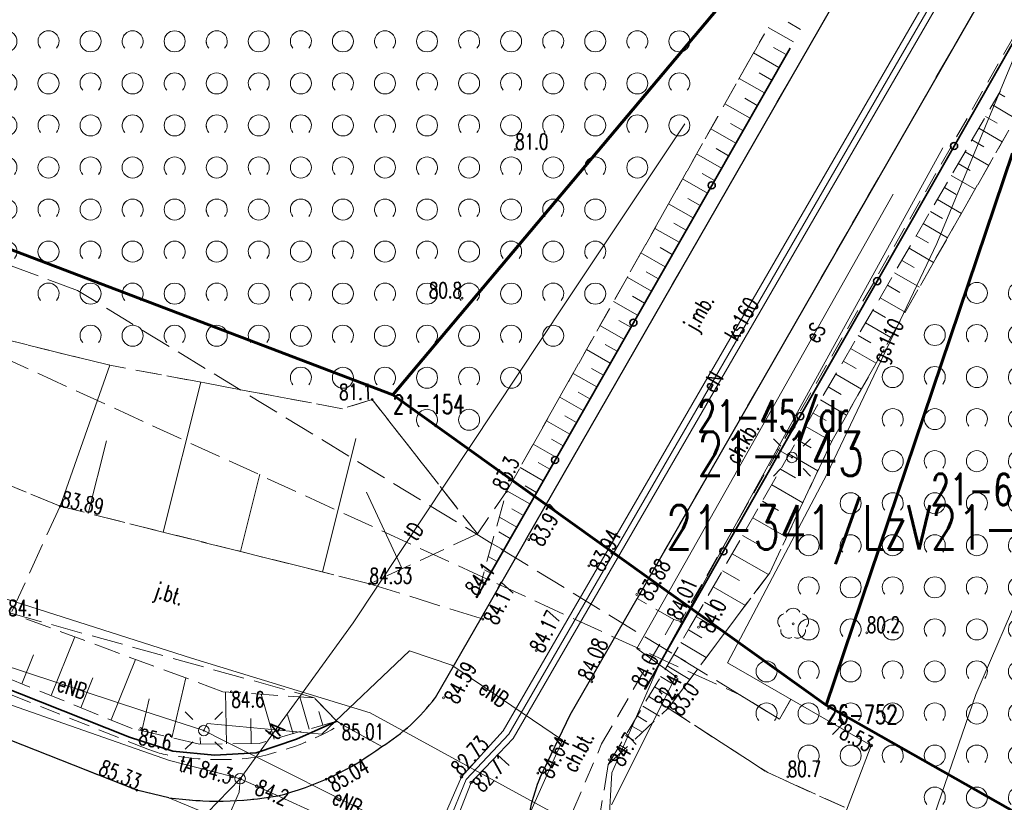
# Model space of a CAD drawing. Header units: metres. Extents: x 7505752 to 7507120, y 5839999 to 5840598.
# Tile 26 of 35: x 7506577 to 7506624, y 5840235 to 5840273. Entities that reach past the tile are written whole.
import ezdxf
from ezdxf.enums import TextEntityAlignment as Align

# ---------------------------------------------------------------- set-up
doc = ezdxf.new("R2010")
doc.units = ezdxf.units.M
doc.header["$MEASUREMENT"] = 0
for name, pattern in [('2_1', [0]), ('2_14', [1, -1]), ('2_OTKC', [1.5, 1, -0.5]), ('2_OTKJ', [2, 1.5, -0.5]), ('2_OTKK', [0]), ('2_OTRK', [1.75, 1.25, -0.5]), ('2_OTRKG', [1.75, 1.25, -0.5]), ('2_OTZK', [1.5, 1, -0.5]), ('4_SUEP_A', [0]), ('4_SUGP', [0]), ('4_SUKP', [0]), ('4_SUPP_P', [2, 1.5, -0.5]), ('4_SUTP_A', [0]), ('4_SUWP', [0]), ('GDE', [0]), ('GUK', [2, 1.5, -0.5]), ('GUZ', [1, 0.5, -0.5])]:
    doc.linetypes.add(name, pattern=pattern)
doc.layers.get('0').update_dxf_attribs({"color": 250, "linetype": 'CONTINUOUS', "lineweight": 100})
for name, color, linetype, lineweight in [('Dzialki', 7, 'GDE', 18), ('Numery_dzialek', 7, 'CONTINUOUS', 20), ('Numery_punktow', 7, 'CONTINUOUS', 9), ('OTK_E_T_0', 7, 'CONTINUOUS', 0), ('OTK_E_T_1', 7, 'CONTINUOUS', 0), ('OTK_L_0', 7, '2_OTKJ', 18), ('OTK_L_1', 7, '2_OTKK', 25), ('OTK_L_2', 7, '2_OTKC', 18), ('OTO_L_0', 7, 'CONTINUOUS', 35), ('OTR_L_1', 7, '2_OTRK', 18), ('OTR_T_0', 7, 'CONTINUOUS', 18), ('OTR_T_1', 7, 'CONTINUOUS', 18), ('OTZ_L_1', 7, '2_OTZK', 18), ('Punkty', 7, 'CONTINUOUS', 18), ('SUE_T_3', 7, 'CONTINUOUS', 18), ('SUEP_E_T_0', 1, 'CONTINUOUS', 0), ('SUEP_L_0', 1, '4_SUEP_A', 18), ('SUER_T_0', 1, 'CONTINUOUS', 18), ('SUP_T_0', 7, 'CONTINUOUS', 18), ('SUWP_L_0', 5, '4_SUWP', 18)]:
    doc.layers.add(name, color=color, linetype=linetype, lineweight=lineweight)
for name, color, linetype, lineweight, true_color in [('Kontury', 7, 'GUK', 18, 0x008000), ('Numery_konturow', 7, 'CONTINUOUS', 20, 0x008000), ('Numery_uzytkow', 7, 'CONTINUOUS', 15, 0x008000), ('OTZ_T_0', 7, 'CONTINUOUS', 18, 0x008000), ('P_SUGP_L_0', 7, '4_SUPP_P', 18, 0xbfbf00), ('SUGP_E_T_0', 7, 'CONTINUOUS', 0, 0xbfbf00), ('SUGP_L_0', 7, '4_SUGP', 18, 0xbfbf00), ('SUGR_T_0', 7, 'CONTINUOUS', 18, 0xbfbf00), ('SUKP_E_T_0', 7, 'CONTINUOUS', 0, 0x803300), ('SUKP_L_0', 7, '4_SUKP', 18, 0x803300), ('SUKR_T_0', 7, 'CONTINUOUS', 18, 0x803300), ('SUTP_E_T_0', 7, 'CONTINUOUS', 0, 0xff9100), ('SUTP_L_0', 7, '4_SUTP_A', 18, 0xff9100), ('SUTR_T_0', 7, 'CONTINUOUS', 18, 0xff9100), ('Uzytki', 7, 'GUZ', 18, 0x008000)]:
    doc.layers.add(name, color=color, linetype=linetype, lineweight=lineweight, true_color=true_color)
doc.styles.get("Standard").update_dxf_attribs({"font": 'Simplex.SHX', "width": 0.75})

# ---------------------------------------------------------------- blocks, each defined once
blk = doc.blocks.new('GRO')
at = {"linetype": 'Continuous'}
blk.add_circle((0, 0), 0.045, dxfattribs=at)
blk = doc.blocks.new('2_OTRN')
at = {"linetype": 'Continuous'}
blk.add_circle((0, 0), 0.045, dxfattribs=at)
blk = doc.blocks.new('2_OTRS')
at = {"linetype": 'Continuous'}
blk.add_circle((0, 0), 0.045, dxfattribs=at)
blk = doc.blocks.new('2_OTZK')
at = {"linetype": 'Continuous'}
for centre in [(-1, 1), (1, -1)]:
    blk.add_circle(centre, 0.5, dxfattribs=at)
for centre, start, end in [((1, 1), 318.5904, 221.4096), ((-1, -1), 318.7031, 221.2969)]:
    blk.add_arc(centre, 0.5, start, end, dxfattribs=at)
blk = doc.blocks.new('2_OTZL')
at = {"linetype": 'Continuous'}
blk.add_circle((0, 0), 0.045, dxfattribs=at)
for centre, start, end in [((-0.357, 0.116), 102.1445, 221.86), ((0, 0.375), 30.1401, 149.8599), ((0.357, 0.116), 318.14, 77.8555), ((-0.22, -0.303), 174.1482, 293.8542), ((0.22, -0.303), 246.1458, 5.8518)]:
    blk.add_arc(centre, 0.375, start, end, dxfattribs=at)
blk = doc.blocks.new('4_SUEO_W')
at = {"linetype": 'Continuous'}
for p, q in [((-0.53035, 0.53035), (-0.8839, 0.8839)), ((0.53035, 0.53035), (0.8839, 0.8839)), ((-0.53035, -0.53035), (-0.8839, -0.8839)), ((0.53035, -0.53035), (0.8839, -0.8839))]:
    blk.add_line(p, q, dxfattribs=at)
blk.add_circle((0, 0), 0.025, dxfattribs=at)
blk = doc.blocks.new('4_SUPP')
at = {"linetype": 'Continuous'}
blk.add_circle((0, 0), 0.25, dxfattribs=at)
blk = doc.blocks.new('4_SUPS')
at = {"linetype": 'Continuous'}
blk.add_circle((0, 0), 0.0625, dxfattribs=at)
blk = doc.blocks.new('4_SUPK')
at = {"linetype": 'Continuous'}
blk.add_circle((0, 0), 0.25, dxfattribs=at)

msp = doc.modelspace()

# ---------------------------------------------------------------- linework, layer by layer
at = {"layer": 'Dzialki', "color": 3, "lineweight": 60}
for p, q in [((7506504.17, 5840289.22), (7506594.55, 5840254.82)), ((7506594.55, 5840254.82), (7506610.79, 5840274.15)), ((7506615.15, 5840240.07), (7506624.01, 5840266.32)), ((7506615.15, 5840240.07), (7506594.55, 5840254.82)), ((7506642.64, 5840224.47), (7506615.15, 5840240.07))]:
    msp.add_line(p, q, dxfattribs=at)
at = {"layer": 'Kontury'}
for p, q in [((7506504.17, 5840289.22), (7506594.55, 5840254.82)), ((7506594.55, 5840254.82), (7506610.79, 5840274.15)), ((7506624.01, 5840266.32), (7506615.15, 5840240.07)), ((7506615.15, 5840240.07), (7506642.64, 5840224.47))]:
    msp.add_line(p, q, dxfattribs=at)
at = {"layer": 'OTK_L_0', "linetype": '2_OTKJ'}
for p, q in [((7506600.864, 5840247.924), (7506628.698, 5840296.415)), ((7506634.057, 5840293.762), (7506606.164, 5840245.14)), ((7506578.72, 5840249.52), (7506563.855, 5840255.698)), ((7506578.72, 5840249.52), (7506576.385, 5840244.433)), ((7506593.438, 5840245.832), (7506578.72, 5840249.52)), ((7506600.864, 5840247.924), (7506598.724, 5840244.192)), ((7506593.438, 5840245.832), (7506598.724, 5840244.192)), ((7506602.972, 5840239.607), (7506606.164, 5840245.14)), ((7506576.385, 5840244.433), (7506590.815, 5840240.413)), ((7506598.724, 5840244.192), (7506596.556, 5840240.412)), ((7506591.873, 5840239.3), (7506590.815, 5840240.413)), ((7506582.365, 5840236.023), (7506573.328, 5840239.591)), ((7506601.533, 5840236.586), (7506602.972, 5840239.607)), ((7506591.873, 5840239.3), (7506592.104, 5840239.161)), ((7506594.022, 5840238.094), (7506592.104, 5840239.161)), ((7506583.887, 5840235.664), (7506582.365, 5840236.023))]:
    msp.add_line(p, q, dxfattribs=at)
at = {"layer": 'OTK_L_0', "linetype": '2_14'}
msp.add_line((7506583.887, 5840235.664), (7506603.046, 5840227.705), dxfattribs=at)
at = {"layer": 'OTK_L_0', "linetype": '2_OTKJ'}
for centre, radius, start, end in [((7506589.115, 5840246.002), 9.306, 301.816, 323.0818), ((7506585.65, 5840249.377), 14.049, 284.0778, 306.5759), ((7506609.738, 5840233.202), 8.875, 157.583, 191.1076), ((7506586.207, 5840252.009), 16.509, 261.9227, 279.9779)]:
    msp.add_arc(centre, radius, start, end, dxfattribs=at)
at = {"layer": 'OTK_L_1', "linetype": '2_OTKK'}
for p, q in [((7506600.864, 5840247.924), (7506628.698, 5840296.415)), ((7506634.057, 5840293.762), (7506606.164, 5840245.14)), ((7506600.864, 5840247.924), (7506598.724, 5840244.192)), ((7506602.972, 5840239.607), (7506606.164, 5840245.14)), ((7506598.724, 5840244.192), (7506596.556, 5840240.412)), ((7506582.365, 5840236.023), (7506573.328, 5840239.591)), ((7506601.533, 5840236.586), (7506602.972, 5840239.607)), ((7506583.887, 5840235.664), (7506582.365, 5840236.023))]:
    msp.add_line(p, q, dxfattribs=at)
for centre, radius, start, end in [((7506589.115, 5840246.002), 9.306, 301.816, 323.0818), ((7506585.65, 5840249.377), 14.049, 284.0778, 306.5759), ((7506609.738, 5840233.202), 8.875, 157.583, 191.1076), ((7506586.207, 5840252.009), 16.509, 261.9227, 279.9779)]:
    msp.add_arc(centre, radius, start, end, dxfattribs=at)
at = {"layer": 'OTK_L_2', "linetype": '2_OTKC'}
for p, q in [((7506634.057, 5840293.762), (7506606.164, 5840245.14)), ((7506635.95, 5840292.726), (7506608.232, 5840244.044)), ((7506602.972, 5840239.607), (7506606.164, 5840245.14)), ((7506607.911, 5840244.132), (7506606.164, 5840245.14)), ((7506604.472, 5840238.217), (7506607.911, 5840244.132)), ((7506607.911, 5840244.132), (7506608.232, 5840244.044)), ((7506582.891, 5840237.967), (7506574.797, 5840241.192)), ((7506582.365, 5840236.023), (7506573.328, 5840239.591)), ((7506601.533, 5840236.586), (7506602.972, 5840239.607)), ((7506594.022, 5840238.094), (7506592.104, 5840239.161)), ((7506603.104, 5840235.027), (7506604.472, 5840238.217)), ((7506583.887, 5840235.664), (7506582.365, 5840236.023))]:
    msp.add_line(p, q, dxfattribs=at)
for centre, radius, start, end in [((7506585.453, 5840250.289), 12.963, 281.4403, 300.8668), ((7506585.65, 5840249.377), 14.049, 284.0778, 306.5759), ((7506584.808, 5840242.788), 5.188, 248.318, 265.3108), ((7506586.327, 5840250.452), 12.98, 261.3909, 277.5151), ((7506609.738, 5840233.202), 8.875, 157.583, 191.1076), ((7506586.207, 5840252.009), 16.509, 261.9227, 279.9779)]:
    msp.add_arc(centre, radius, start, end, dxfattribs=at)
at = {"layer": 'OTO_L_0'}
for p, q in [((7506621.233, 5840266.654), (7506624.889, 5840273.079)), ((7506609.707, 5840264.784), (7506613.432, 5840271.315)), ((7506617.577, 5840260.229), (7506621.233, 5840266.654)), ((7506605.983, 5840258.253), (7506609.707, 5840264.784)), ((7506613.92, 5840253.805), (7506617.577, 5840260.229)), ((7506602.258, 5840251.722), (7506605.983, 5840258.253)), ((7506610.264, 5840247.38), (7506613.92, 5840253.805)), ((7506598.543, 5840245.207), (7506602.258, 5840251.722)), ((7506606.554, 5840240.862), (7506610.264, 5840247.38)), ((7506582.027, 5840238.541), (7506575.054, 5840241.302)), ((7506591.873, 5840239.3), (7506589.969, 5840238.446)), ((7506584.082, 5840237.875), (7506582.027, 5840238.541)), ((7506589.969, 5840238.446), (7506588.043, 5840237.793)), ((7506586.064, 5840237.679), (7506584.082, 5840237.875)), ((7506588.043, 5840237.793), (7506586.064, 5840237.679))]:
    msp.add_line(p, q, dxfattribs=at)
for centre in [(7506621.233, 5840266.654), (7506609.707, 5840264.784), (7506617.577, 5840260.229), (7506605.983, 5840258.253), (7506613.92, 5840253.805), (7506602.258, 5840251.722), (7506610.264, 5840247.38)]:
    msp.add_circle(centre, 0.17, dxfattribs=at)
at = {"layer": 'OTR_L_1', "linetype": '2_1'}
for p, q in [((7506613.597, 5840271.604), (7506612.39, 5840272.292)), ((7506613.936, 5840272.199), (7506613.341, 5840272.539)), ((7506613.253, 5840271.001), (7506612.646, 5840271.347)), ((7506612.907, 5840270.394), (7506611.697, 5840271.084)), ((7506612.562, 5840269.79), (7506611.959, 5840270.134)), ((7506612.218, 5840269.186), (7506611.015, 5840269.872)), ((7506623.374, 5840269.158), (7506623.653, 5840268.995)), ((7506611.533, 5840267.985), (7506610.337, 5840268.667)), ((7506611.875, 5840268.585), (7506611.275, 5840268.927)), ((7506623.054, 5840268.609), (7506624.153, 5840267.969)), ((7506622.733, 5840268.057), (7506623.285, 5840267.735)), ((7506611.192, 5840267.387), (7506610.595, 5840267.727)), ((7506610.852, 5840266.79), (7506609.662, 5840267.469)), ((7506622.41, 5840267.502), (7506623.519, 5840266.856)), ((7506622.085, 5840266.944), (7506622.643, 5840266.62)), ((7506610.174, 5840265.602), (7506608.99, 5840266.277)), ((7506610.512, 5840266.195), (7506609.919, 5840266.534)), ((7506621.759, 5840266.384), (7506622.88, 5840265.732)), ((7506621.431, 5840265.821), (7506621.994, 5840265.493)), ((7506609.836, 5840265.01), (7506609.246, 5840265.347)), ((7506621.102, 5840265.255), (7506622.234, 5840264.596)), ((7506609.5, 5840264.42), (7506608.323, 5840265.091)), ((7506620.771, 5840264.687), (7506621.339, 5840264.355)), ((7506608.83, 5840263.245), (7506607.659, 5840263.912)), ((7506609.164, 5840263.832), (7506608.577, 5840264.166)), ((7506620.438, 5840264.115), (7506621.581, 5840263.45)), ((7506620.104, 5840263.541), (7506620.678, 5840263.206)), ((7506608.496, 5840262.66), (7506607.912, 5840262.992)), ((7506619.768, 5840262.964), (7506620.922, 5840262.292)), ((7506608.163, 5840262.076), (7506606.999, 5840262.74)), ((7506619.43, 5840262.384), (7506620.01, 5840262.046)), ((7506607.5, 5840260.913), (7506606.342, 5840261.574)), ((7506607.831, 5840261.494), (7506607.251, 5840261.825)), ((7506619.091, 5840261.801), (7506620.257, 5840261.122)), ((7506618.75, 5840261.215), (7506619.336, 5840260.874)), ((7506607.17, 5840260.335), (7506606.593, 5840260.664)), ((7506618.407, 5840260.627), (7506619.585, 5840259.941)), ((7506606.841, 5840259.757), (7506605.689, 5840260.414)), ((7506618.063, 5840260.035), (7506618.654, 5840259.691)), ((7506606.185, 5840258.607), (7506605.04, 5840259.26)), ((7506606.512, 5840259.181), (7506605.938, 5840259.509)), ((7506617.717, 5840259.44), (7506618.906, 5840258.748)), ((7506617.369, 5840258.843), (7506617.966, 5840258.495)), ((7506605.858, 5840258.035), (7506605.287, 5840258.36)), ((7506617.019, 5840258.243), (7506618.22, 5840257.544)), ((7506605.533, 5840257.464), (7506604.394, 5840258.113)), ((7506616.668, 5840257.639), (7506617.272, 5840257.288)), ((7506604.884, 5840256.326), (7506603.751, 5840256.972)), ((7506605.208, 5840256.894), (7506604.64, 5840257.218)), ((7506616.315, 5840257.033), (7506617.528, 5840256.327)), ((7506615.96, 5840256.424), (7506616.57, 5840256.069)), ((7506604.561, 5840255.76), (7506603.996, 5840256.082)), ((7506583.624, 5840248.291), (7506585.411, 5840255.421)), ((7506604.239, 5840255.195), (7506603.112, 5840255.837)), ((7506615.604, 5840255.811), (7506616.829, 5840255.098)), ((7506603.918, 5840254.632), (7506603.356, 5840254.952)), ((7506615.246, 5840255.196), (7506615.861, 5840254.838)), ((7506603.597, 5840254.07), (7506602.477, 5840254.709)), ((7506614.886, 5840254.577), (7506616.123, 5840253.857)), ((7506602.959, 5840252.951), (7506601.845, 5840253.587)), ((7506603.278, 5840253.51), (7506602.719, 5840253.828)), ((7506614.524, 5840253.956), (7506615.145, 5840253.594)), ((7506614.159, 5840253.33), (7506615.412, 5840252.601)), ((7506580.059, 5840249.184), (7506580.926, 5840252.642)), ((7506591.194, 5840246.394), (7506592.784, 5840252.738)), ((7506602.641, 5840252.394), (7506602.086, 5840252.711)), ((7506613.783, 5840252.675), (7506614.438, 5840252.3)), ((7506602.324, 5840251.838), (7506601.216, 5840252.47)), ((7506613.392, 5840251.993), (7506614.756, 5840251.211)), ((7506601.693, 5840250.732), (7506600.591, 5840251.36)), ((7506602.008, 5840251.284), (7506601.456, 5840251.599)), ((7506612.985, 5840251.282), (7506613.695, 5840250.875)), ((7506587.3, 5840247.37), (7506588.221, 5840251.046)), ((7506601.066, 5840249.631), (7506599.969, 5840250.256)), ((7506601.379, 5840250.18), (7506600.829, 5840250.494)), ((7506612.56, 5840250.542), (7506614.041, 5840249.693)), ((7506594.981, 5840246.547), (7506593.292, 5840250.189)), ((7506600.753, 5840249.083), (7506600.205, 5840249.395)), ((7506612.117, 5840249.771), (7506612.889, 5840249.328)), ((7506600.44, 5840248.535), (7506599.609, 5840249.009)), ((7506611.657, 5840248.967), (7506613.264, 5840248.045)), ((7506600.128, 5840247.987), (7506599.58, 5840248.299)), ((7506611.176, 5840248.13), (7506612.014, 5840247.649)), ((7506599.815, 5840247.439), (7506599.258, 5840247.757)), ((7506599.503, 5840246.891), (7506599.082, 5840247.131)), ((7506610.681, 5840247.266), (7506612.408, 5840246.276)), ((7506599.19, 5840246.343), (7506598.907, 5840246.505)), ((7506610.215, 5840246.453), (7506611.028, 5840245.986)), ((7506598.878, 5840245.795), (7506598.731, 5840245.879)), ((7506609.775, 5840245.687), (7506611.307, 5840244.808)), ((7506598.565, 5840245.247), (7506598.555, 5840245.253)), ((7506609.361, 5840244.965), (7506610.083, 5840244.551)), ((7506608.972, 5840244.285), (7506610.331, 5840243.506)), ((7506578.29, 5840240.516), (7506579.42, 5840243.309)), ((7506608.603, 5840243.647), (7506609.236, 5840243.269)), ((7506608.245, 5840243.045), (7506609.447, 5840242.33)), ((7506576.893, 5840241.082), (7506577.45, 5840242.457)), ((7506607.905, 5840242.475), (7506608.476, 5840242.135)), ((7506581.147, 5840239.36), (7506582.312, 5840242.239)), ((7506607.583, 5840241.934), (7506608.665, 5840241.29)), ((7506579.708, 5840239.942), (7506580.282, 5840241.36)), ((7506584.029, 5840238.513), (7506584.695, 5840241.357)), ((7506607.278, 5840241.42), (7506607.791, 5840241.115)), ((7506606.988, 5840240.933), (7506607.962, 5840240.354)), ((7506586.626, 5840238.222), (7506586.591, 5840240.694)), ((7506588.894, 5840238.448), (7506588.284, 5840240.581)), ((7506590.565, 5840238.926), (7506590.126, 5840240.458)), ((7506606.713, 5840240.472), (7506607.175, 5840240.197)), ((7506582.607, 5840238.846), (7506582.961, 5840240.357)), ((7506606.438, 5840240.01), (7506607.23, 5840239.538)), ((7506589.798, 5840238.707), (7506589.54, 5840239.611)), ((7506591.219, 5840239.113), (7506591.032, 5840239.767)), ((7506606.163, 5840239.548), (7506606.625, 5840239.273)), ((7506587.814, 5840238.239), (7506587.797, 5840239.427)), ((7506605.889, 5840239.086), (7506606.417, 5840238.772)), ((7506605.614, 5840238.624), (7506606.01, 5840238.389)), ((7506585.39, 5840238.205), (7506585.385, 5840238.532)), ((7506605.339, 5840238.162), (7506605.603, 5840238.005)), ((7506605.064, 5840237.701), (7506605.196, 5840237.622))]:
    msp.add_line(p, q, dxfattribs=at)
at = {"layer": 'OTR_L_1', "linetype": '2_OTRK'}
for p, q in [((7506599.948, 5840250.218), (7506612.212, 5840271.997)), ((7506615.433, 5840252.645), (7506623.834, 5840267.409)), ((7506569.151, 5840259.165), (7506581.093, 5840256.23)), ((7506592.144, 5840254.159), (7506581.093, 5840256.23)), ((7506593.566, 5840254.594), (7506592.144, 5840254.159)), ((7506593.566, 5840254.594), (7506598.562, 5840248.208)), ((7506612.466, 5840246.354), (7506615.433, 5840252.645)), ((7506598.543, 5840245.207), (7506599.948, 5840250.218)), ((7506612.466, 5840246.354), (7506609.942, 5840242.987)), ((7506586.462, 5840240.702), (7506576.385, 5840244.433)), ((7506609.942, 5840242.987), (7506607.636, 5840239.92)), ((7506590.815, 5840240.413), (7506586.462, 5840240.702)), ((7506591.873, 5840239.3), (7506590.815, 5840240.413)), ((7506604.789, 5840237.239), (7506607.636, 5840239.92)), ((7506607.636, 5840239.92), (7506612.371, 5840236.856)), ((7506641.49, 5840223.699), (7506612.371, 5840236.856))]:
    msp.add_line(p, q, dxfattribs=at)
at = {"layer": 'OTR_L_1', "linetype": '2_OTRKG'}
for p, q in [((7506601.131, 5840249.746), (7506613.432, 5840271.315)), ((7506614.128, 5840253.276), (7506623.447, 5840269.284)), ((7506578.72, 5840249.52), (7506563.855, 5840255.698)), ((7506608.674, 5840243.767), (7506614.128, 5840253.276)), ((7506593.438, 5840245.832), (7506578.72, 5840249.52)), ((7506598.543, 5840245.207), (7506601.131, 5840249.746)), ((7506598.562, 5840248.208), (7506593.438, 5840245.832)), ((7506604.789, 5840237.239), (7506608.674, 5840243.767)), ((7506582.154, 5840238.952), (7506575.133, 5840241.794)), ((7506591.873, 5840239.3), (7506588.18, 5840238.244)), ((7506585.35, 5840238.204), (7506582.154, 5840238.952)), ((7506588.18, 5840238.244), (7506585.35, 5840238.204)), ((7506604.012, 5840232.573), (7506604.789, 5840237.239))]:
    msp.add_line(p, q, dxfattribs=at)
at = {"layer": 'OTR_L_1', "linetype": '2_14'}
msp.add_line((7506581.093, 5840256.23), (7506578.72, 5840249.52), dxfattribs=at)
at = {"layer": 'OTR_L_1', "linetype": '2_1'}
for p in [(7506578.72, 5840249.52), (7506598.562, 5840248.208), (7506591.873, 5840239.3), (7506604.789, 5840237.239)]:
    msp.add_point(p, dxfattribs=at)
at = {"layer": 'OTZ_L_1', "linetype": '2_OTZK'}
for p, q in [((7506612.212, 5840271.997), (7506599.948, 5840250.218)), ((7506623.834, 5840267.409), (7506615.433, 5840252.645)), ((7506581.093, 5840256.23), (7506569.151, 5840259.165)), ((7506592.144, 5840254.159), (7506581.093, 5840256.23)), ((7506593.566, 5840254.594), (7506592.144, 5840254.159)), ((7506598.562, 5840248.208), (7506593.566, 5840254.594)), ((7506615.433, 5840252.645), (7506612.466, 5840246.354)), ((7506599.948, 5840250.218), (7506598.562, 5840248.208)), ((7506612.466, 5840246.354), (7506609.942, 5840242.987)), ((7506609.942, 5840242.987), (7506607.636, 5840239.92)), ((7506607.636, 5840239.92), (7506612.371, 5840236.856)), ((7506612.371, 5840236.856), (7506641.49, 5840223.699))]:
    msp.add_line(p, q, dxfattribs=at)
at = {"layer": 'P_SUGP_L_0', "linetype": '4_SUPP_P'}
for p, q in [((7506579.547, 5840259.784), (7506128.302, 5840427.644)), ((7506568.572, 5840260.012), (7506611.05, 5840240.551)), ((7506612.928, 5840239.405), (7506579.547, 5840259.784)), ((7506611.05, 5840240.551), (7506612.928, 5840239.405)), ((7506612.928, 5840239.405), (7506613.464, 5840240.341)), ((7506613.464, 5840240.34), (7506612.928, 5840239.405))]:
    msp.add_line(p, q, dxfattribs=at)
at = {"layer": 'SUEP_L_0', "linetype": '4_SUEP_A'}
for p, q in [((7506600.058, 5840238.686), (7506623.063, 5840278.463)), ((7506612.817, 5840252.231), (7506620.691, 5840266.565)), ((7506618.341, 5840264.358), (7506606.151, 5840242.759)), ((7506607.29, 5840242.168), (7506612.817, 5840252.231)), ((7506613.523, 5840251.843), (7506612.817, 5840252.231)), ((7506606.151, 5840242.759), (7506608, 5840241.432)), ((7506595.34, 5840242.644), (7506591.167, 5840238.685)), ((7506597.345, 5840241.968), (7506595.34, 5840242.644)), ((7506582.658, 5840239.796), (7506575.27, 5840242.225)), ((7506602.611, 5840238.404), (7506597.345, 5840241.968)), ((7506604.957, 5840236.851), (7506607.29, 5840242.168)), ((7506608, 5840241.432), (7506604.943, 5840235.33)), ((7506585.555, 5840238.856), (7506582.658, 5840239.796)), ((7506585.713, 5840239.187), (7506585.555, 5840238.856)), ((7506591.167, 5840238.685), (7506585.713, 5840239.187)), ((7506585.555, 5840238.856), (7506586.529, 5840238.373)), ((7506598.033, 5840236.532), (7506600.058, 5840238.686)), ((7506586.529, 5840238.373), (7506598.231, 5840232.503)), ((7506601.104, 5840235.023), (7506602.611, 5840238.404)), ((7506604.653, 5840231.698), (7506604.957, 5840236.851)), ((7506597.099, 5840234.255), (7506598.033, 5840236.532))]:
    msp.add_line(p, q, dxfattribs=at)
at = {"layer": 'SUGP_L_0', "linetype": '4_SUGP'}
for p, q in [((7506620.408, 5840262.022), (7506624.234, 5840271.23)), ((7506615.194, 5840251.063), (7506620.408, 5840262.022)), ((7506610.456, 5840242.069), (7506615.194, 5840251.063)), ((7506617.285, 5840238.145), (7506610.456, 5840242.069)), ((7506605.067, 5840206.075), (7506617.285, 5840238.145))]:
    msp.add_line(p, q, dxfattribs=at)
at = {"layer": 'SUKP_L_0', "linetype": '4_SUKP'}
for p, q in [((7506599.797, 5840238.835), (7506622.802, 5840278.611)), ((7506623.285, 5840278.265), (7506600.27, 5840238.478)), ((7506597.802, 5840236.66), (7506599.797, 5840238.835)), ((7506600.27, 5840238.478), (7506598.264, 5840236.393)), ((7506596.808, 5840234.373), (7506597.802, 5840236.66)), ((7506598.264, 5840236.393), (7506597.38, 5840234.127))]:
    msp.add_line(p, q, dxfattribs=at)
at = {"layer": 'SUTP_L_0', "linetype": '4_SUTP_A'}
for p, q in [((7506602.716, 5840259.148), (7506608.436, 5840267.709)), ((7506602.716, 5840259.148), (7506592.65, 5840243.986)), ((7506573.955, 5840245.806), (7506584.961, 5840242.302)), ((7506592.65, 5840243.986), (7506587.281, 5840236.567)), ((7506584.961, 5840242.302), (7506593.46, 5840239.701)), ((7506583.925, 5840237.434), (7506572.596, 5840241.386)), ((7506593.46, 5840239.701), (7506600.91, 5840235.622)), ((7506586.897, 5840236.667), (7506583.925, 5840237.434)), ((7506587.281, 5840236.567), (7506586.897, 5840236.667)), ((7506587.236, 5840235.927), (7506587.281, 5840236.567)), ((7506587.281, 5840236.567), (7506588.076, 5840236.206)), ((7506588.076, 5840236.206), (7506593.221, 5840233.868)), ((7506583.082, 5840226.467), (7506587.236, 5840235.927)), ((7506600.91, 5840235.622), (7506607.887, 5840231.869))]:
    msp.add_line(p, q, dxfattribs=at)
at = {"layer": 'SUTR_T_0', "linetype": 'Continuous', "lineweight": 0}
msp.add_line((7506587.281, 5840236.567), (7506585.158, 5840234.373), dxfattribs=at)
at = {"layer": 'SUWP_L_0', "linetype": '4_SUWP'}
for p, q in [((7506629.688, 5840257.845), (7506622.268, 5840240.57)), ((7506622.268, 5840240.57), (7506619.778, 5840233.372))]:
    msp.add_line(p, q, dxfattribs=at)
at = {"layer": 'Uzytki'}
for p, q in [((7506504.17, 5840289.22), (7506594.55, 5840254.82)), ((7506594.55, 5840254.82), (7506610.79, 5840274.15)), ((7506624.01, 5840266.32), (7506615.15, 5840240.07)), ((7506615.15, 5840240.07), (7506594.55, 5840254.82)), ((7506642.64, 5840224.47), (7506615.15, 5840240.07))]:
    msp.add_line(p, q, dxfattribs=at)

# ---------------------------------------------------------------- block references
at = {"layer": 'OTR_T_0'}
for p in [(7506578.72, 5840249.52), (7506601.004, 5840247.934), (7506603.863, 5840246.684), (7506593.438, 5840245.832), (7506606.143, 5840245.33), (7506598.825, 5840244.16), (7506608.232, 5840244.044), (7506601.356, 5840242.657), (7506604.006, 5840241.165), (7506596.956, 5840240.415), (7506592.104, 5840239.161), (7506601.432, 5840236.835), (7506591.372, 5840236.546), (7506582.365, 5840236.023)]:
    msp.add_blockref('2_OTRS', p, dxfattribs=at)
at = {"layer": 'OTR_T_1'}
for p in [(7506600.364, 5840266.483), (7506597.833, 5840259.424), (7506593.566, 5840254.594), (7506599.942, 5840250.219), (7506598.537, 5840245.208), (7506609.074, 5840243.77), (7506617.087, 5840243.505), (7506606.549, 5840240.863), (7506586.862, 5840240.705), (7506607.636, 5840239.92), (7506582.554, 5840238.955), (7506604.828, 5840237.459), (7506613.325, 5840236.648)]:
    msp.add_blockref('2_OTRN', p, dxfattribs=at)
at = {"layer": 'OTZ_L_1'}
for p in [(7506579.169, 5840272.634), (7506583.169, 5840272.634), (7506587.169, 5840272.634), (7506591.169, 5840272.634), (7506595.169, 5840272.634), (7506599.169, 5840272.634), (7506603.169, 5840272.634), (7506607.169, 5840272.634), (7506577.169, 5840270.634), (7506581.169, 5840270.634), (7506585.169, 5840270.634), (7506589.169, 5840270.634), (7506593.169, 5840270.634), (7506597.169, 5840270.634), (7506601.169, 5840270.634), (7506605.169, 5840270.634), (7506579.169, 5840268.634), (7506583.169, 5840268.634), (7506587.169, 5840268.634), (7506591.169, 5840268.634), (7506595.169, 5840268.634), (7506599.169, 5840268.634), (7506603.169, 5840268.634), (7506607.169, 5840268.634), (7506577.169, 5840266.634), (7506581.169, 5840266.634), (7506585.169, 5840266.634), (7506589.169, 5840266.634), (7506593.169, 5840266.634), (7506597.169, 5840266.634), (7506601.169, 5840266.634), (7506605.169, 5840266.634), (7506579.169, 5840264.634), (7506583.169, 5840264.634), (7506587.169, 5840264.634), (7506591.169, 5840264.634), (7506595.169, 5840264.634), (7506599.169, 5840264.634), (7506603.169, 5840264.634), (7506577.169, 5840262.634), (7506581.169, 5840262.634), (7506585.169, 5840262.634), (7506589.169, 5840262.634), (7506593.169, 5840262.634), (7506597.169, 5840262.634), (7506601.169, 5840262.634), (7506579.169, 5840260.634), (7506583.169, 5840260.634), (7506587.169, 5840260.634), (7506591.169, 5840260.634), (7506595.169, 5840260.634), (7506599.169, 5840260.634), (7506603.169, 5840260.634), (7506581.169, 5840258.634), (7506585.169, 5840258.634), (7506589.169, 5840258.634), (7506593.169, 5840258.634), (7506597.169, 5840258.634), (7506601.169, 5840258.634), (7506623.316, 5840258.667), (7506621.316, 5840256.667), (7506591.169, 5840256.634), (7506595.169, 5840256.634), (7506599.169, 5840256.634), (7506597.169, 5840254.634), (7506619.316, 5840254.667), (7506623.316, 5840254.667), (7506621.316, 5840252.667), (7506619.316, 5840250.667), (7506623.316, 5840250.667), (7506617.316, 5840248.667), (7506621.316, 5840248.667), (7506615.316, 5840246.667), (7506619.316, 5840246.667), (7506623.316, 5840246.667), (7506617.316, 5840244.667), (7506621.316, 5840244.667), (7506615.316, 5840242.667), (7506619.316, 5840242.667), (7506623.316, 5840242.667), (7506613.316, 5840240.667), (7506617.316, 5840240.667), (7506621.316, 5840240.667), (7506615.316, 5840238.667), (7506619.316, 5840238.667), (7506623.316, 5840238.667), (7506621.316, 5840236.667), (7506623.316, 5840234.667)]:
    msp.add_blockref('2_OTZK', p, dxfattribs=at)
at = {"layer": 'OTZ_T_0'}
msp.add_blockref('2_OTZL', (7506613.58, 5840243.93), dxfattribs=at)
at = {"layer": 'Punkty'}
for p in [(7506594.55, 5840254.82), (7506615.15, 5840240.07)]:
    msp.add_blockref('GRO', p, dxfattribs=at)
at = {"layer": 'SUE_T_3'}
for name, p in [('4_SUEO_W', (7506613.523, 5840251.843)), ('4_SUPP', (7506613.523, 5840251.843)), ('4_SUEO_W', (7506585.555, 5840238.856)), ('4_SUPP', (7506585.555, 5840238.856))]:
    msp.add_blockref(name, p, dxfattribs=at)
at = {"layer": 'SUER_T_0'}
msp.add_blockref('4_SUPS', (7506608, 5840241.432), dxfattribs=at)
at = {"layer": 'SUGR_T_0'}
msp.add_blockref('4_SUPS', (7506617.285, 5840238.145), dxfattribs=at)
at = {"layer": 'SUKR_T_0'}
for p in [(7506597.802, 5840236.66), (7506598.264, 5840236.393)]:
    msp.add_blockref('4_SUPS', p, dxfattribs=at)
at = {"layer": 'SUP_T_0'}
msp.add_blockref('4_SUPK', (7506587.281, 5840236.567), dxfattribs=at)
at = {"layer": 'SUTR_T_0'}
for p in [(7506586.897, 5840236.667), (7506587.281, 5840236.567), (7506588.076, 5840236.206)]:
    msp.add_blockref('4_SUPS', p, dxfattribs=at)

# ---------------------------------------------------------------- texts
at = {"layer": 'Numery_dzialek', "width": 0.7}
for s, p in [('21-143', (7506609.025, 5840253.067)), ('21-168', (7506620.135, 5840249.571))]:
    msp.add_text(s, height=2.1, dxfattribs=at).set_placement(p, align=Align.TOP_LEFT)
at = {"layer": 'Numery_konturow', "width": 0.7}
msp.add_text('21-341/LzV', height=2.1, dxfattribs=at).set_placement((7506620.135, 5840249.571), align=Align.TOP_RIGHT)
at = {"layer": 'Numery_punktow', "width": 0.7}
for s, p in [('21-154', (7506594.55, 5840254.82)), ('26-752', (7506615.15, 5840240.07))]:
    msp.add_text(s, height=0.9, dxfattribs=at).set_placement(p, align=Align.TOP_LEFT)
at = {"layer": 'Numery_uzytkow', "width": 0.7}
for s, p in [('21-45/dr', (7506609.025, 5840253.067)), ('21-62/Lz', (7506620.135, 5840249.571))]:
    msp.add_text(s, height=1.5, dxfattribs=at).set_placement(p)
at = {"layer": 'OTK_E_T_0', "lineweight": 9, "width": 0.7}
for s, rotation, p in [('j.mb.', 60.3616, (7506609.179, 5840258.684)), ('j.bt.', 342.204, (7506583.885, 5840245.259))]:
    msp.add_text(s, height=0.75, rotation=rotation, dxfattribs=at).set_placement(p, align=Align.MIDDLE)
at = {"layer": 'OTK_E_T_1', "lineweight": 9, "width": 0.7}
for s, rotation, p in [('ch.kb.', 59.9038, (7506611.146, 5840252.562)), ('ch.bt.', 62.529, (7506603.349, 5840237.863))]:
    msp.add_text(s, height=0.75, rotation=rotation, dxfattribs=at).set_placement(p, align=Align.MIDDLE)
at = {"layer": 'OTR_T_0', "lineweight": 9, "width": 0.7}
for s, rotation, p in [('83.89', 348.2542, (7506578.72, 5840249.52)), ('84.33', 0.3975, (7506593.438, 5840245.832)), ('84.01', 65.8971, (7506608.232, 5840244.044)), ('84.08', 66.8813, (7506604.006, 5840241.165))]:
    msp.add_text(s, height=0.75, rotation=rotation, dxfattribs=at).set_placement(p)
for s, rotation, p in [('83.97', 59.731, (7506601.004, 5840247.934)), ('83.94', 64.0212, (7506603.863, 5840246.684)), ('83.88', 61.0011, (7506606.143, 5840245.33)), ('84.17', 63.7828, (7506598.825, 5840244.16)), ('84.59', 62.4509, (7506596.956, 5840240.415)), ('85.01', 0.3971, (7506592.104, 5840239.161)), ('84.64', 64.521, (7506601.432, 5840236.835)), ('85.04', 30.3387, (7506591.372, 5840236.546))]:
    msp.add_text(s, height=0.75, rotation=rotation, dxfattribs=at).set_placement(p, align=Align.TOP_LEFT)
msp.add_text('84.17', height=0.75, rotation=64.276, dxfattribs=at).set_placement((7506601.356, 5840242.657), align=Align.MIDDLE_LEFT)
msp.add_text('85.33', height=0.75, rotation=337.4675, dxfattribs=at).set_placement((7506582.365, 5840236.023), align=Align.RIGHT)
at = {"layer": 'OTR_T_1', "lineweight": 9, "width": 0.7}
for s, rotation, p in [('81.0', 0.3983, (7506600.364, 5840266.483)), ('83.3', 65.7319, (7506599.942, 5840250.219)), ('84.1', 53.8344, (7506598.537, 5840245.208)), ('84.1', 0.3981, (7506576.256, 5840244.312)), ('80.2', 0.3965, (7506617.087, 5840243.505)), ('84.0', 65.6006, (7506606.549, 5840240.863)), ('80.7', 0.3959, (7506613.325, 5840236.648))]:
    msp.add_text(s, height=0.75, rotation=rotation, dxfattribs=at).set_placement(p)
for s, rotation, p in [('80.8', 0.398, (7506597.833, 5840259.424)), ('81.1', 0.3979, (7506593.566, 5840254.594))]:
    msp.add_text(s, height=0.75, rotation=rotation, dxfattribs=at).set_placement(p, align=Align.RIGHT)
for s, rotation, p in [('84.0', 64.0214, (7506609.074, 5840243.77)), ('83.0', 55.3741, (7506607.636, 5840239.92)), ('84.6', 0.3775, (7506586.862, 5840240.705)), ('85.6', 348.3574, (7506582.554, 5840238.955)), ('84.7', 60.2409, (7506604.828, 5840237.459))]:
    msp.add_text(s, height=0.75, rotation=rotation, dxfattribs=at).set_placement(p, align=Align.TOP_LEFT)
at = {"layer": 'SUEP_E_T_0', "lineweight": 9, "width": 0.7}
for s, rotation, p in [('eS', 60.5591, (7506614.626, 5840257.775)), ('eN', 59.9572, (7506609.746, 5840255.436)), ('eNB', 341.7997, (7506579.29, 5840240.903)), ('eNB', 325.91, (7506599.342, 5840240.616)), ('eNB', 333.3622, (7506592.38, 5840235.438))]:
    msp.add_text(s, height=0.75, rotation=rotation, dxfattribs=at).set_placement(p, align=Align.MIDDLE)
at = {"layer": 'SUER_T_0', "lineweight": 9, "width": 0.7}
msp.add_text('82.4', height=0.75, rotation=62.5054, dxfattribs=at).set_placement((7506608, 5840241.432), align=Align.MIDDLE_RIGHT)
at = {"layer": 'SUGP_E_T_0', "lineweight": 9, "width": 0.7}
msp.add_text('gs110', height=0.75, rotation=64.5546, dxfattribs=at).set_placement((7506618.18, 5840257.34), align=Align.MIDDLE)
at = {"layer": 'SUGR_T_0', "lineweight": 9, "width": 0.7}
msp.add_text('78.53', height=0.75, rotation=332.48, dxfattribs=at).set_placement((7506617.285, 5840238.145), align=Align.MIDDLE_RIGHT)
at = {"layer": 'SUKP_E_T_0', "lineweight": 9, "width": 0.7}
msp.add_text('ks160', height=0.75, rotation=59.9572, dxfattribs=at).set_placement((7506611.132, 5840258.433), align=Align.MIDDLE)
at = {"layer": 'SUKR_T_0', "lineweight": 9, "width": 0.7}
msp.add_text('82.73', height=0.75, rotation=47.8465, dxfattribs=at).set_placement((7506597.802, 5840236.66))
msp.add_text('82.71', height=0.75, rotation=46.0999, dxfattribs=at).set_placement((7506598.264, 5840236.393), align=Align.TOP_LEFT)
at = {"layer": 'SUTP_E_T_0', "lineweight": 9, "width": 0.7}
for s, rotation, p in [('tD', 56.4226, (7506595.534, 5840248.329)), ('tA', 54.1062, (7506588.927, 5840238.842)), ('tA', 345.519, (7506584.732, 5840237.226))]:
    msp.add_text(s, height=0.75, rotation=rotation, dxfattribs=at).set_placement(p, align=Align.MIDDLE)
at = {"layer": 'SUTR_T_0', "lineweight": 9, "width": 0.7}
msp.add_text('84.3', height=0.75, rotation=345.5189, dxfattribs=at).set_placement((7506586.897, 5840236.667), align=Align.MIDDLE_RIGHT)
msp.add_text('84.2', height=0.75, rotation=337.4652, dxfattribs=at).set_placement((7506588.076, 5840236.206), align=Align.MIDDLE_LEFT)

doc.saveas('drawing.dxf')
